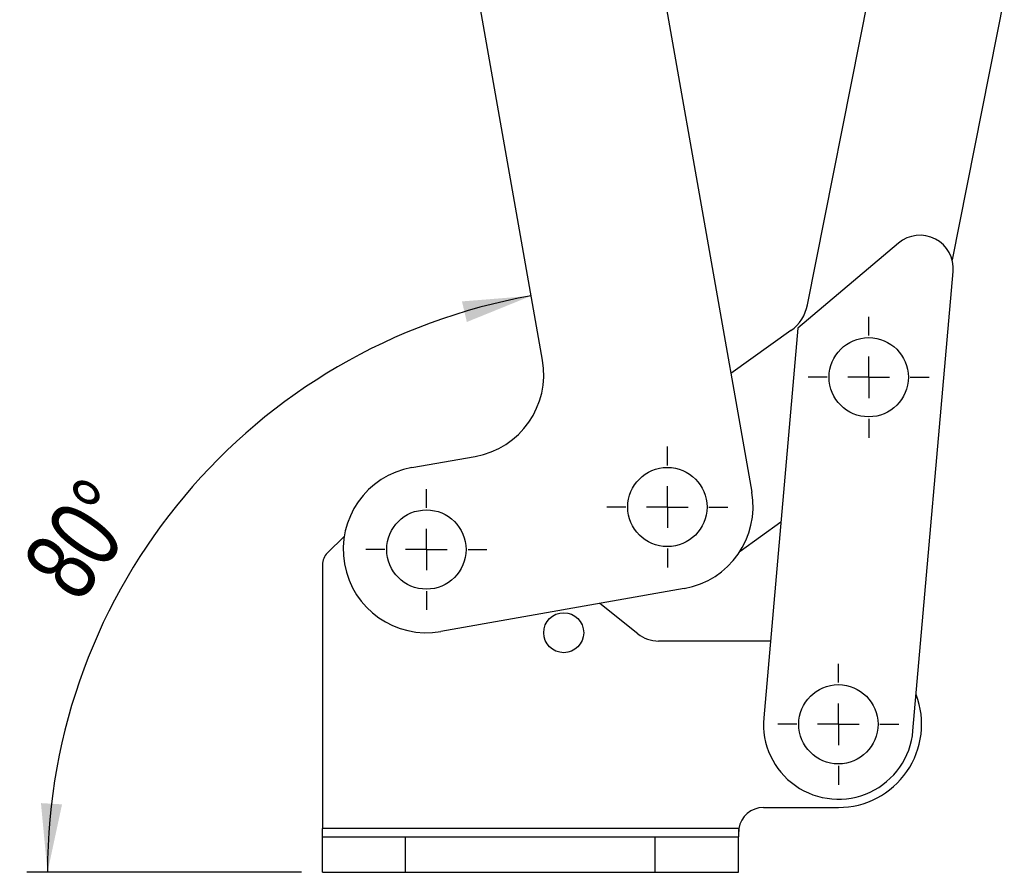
# Model space of a CAD drawing. Extents: x 46 to 629, y 29 to 396.
# Tile 2 of 12: x 254 to 325, y 29 to 91. Entities that reach past the tile are written whole.
import ezdxf

# ---------------------------------------------------------------- set-up
doc = ezdxf.new("R2010")
doc.units = 0
doc.header["$LTSCALE"] = 1.5
doc.layers.get('0').update_dxf_attribs({"linetype": 'CONTINUOUS'})
doc.styles.add('SLDTEXTSTYLE0', font='TXT', dxfattribs={"width": 0.75})
doc.dimstyles.new('SLDDIMSTYLE5', dxfattribs={"dimtxt": 5.25, "dimasz": 4.953, "dimexe": 0, "dimexo": 0.0625, "dimgap": 1.3125, "dimtad": 1, "dimdec": 4, "dimlfac": 2.5, "dimzin": 12, "dimtxsty": 'SLDTEXTSTYLE0', "dimsah": 1, "dimcen": 0.09, "dimazin": 3, "dimtfac": 1, "dimtofl": 0, "dimtmove": 0, "dimatfit": 3, "dimtolj": 1, "dimtzin": 12})

# ---------------------------------------------------------------- blocks, each defined once
blk = doc.blocks.new('_D_10')
at = {"color": 179, "linetype": 'CONTINUOUS'}
blk.add_line((274.61, 29.323), (254.792, 29.323), dxfattribs=at)
blk.add_arc((298.498, 29.323), 42.206, 100, 180, dxfattribs=at)
for points in [[(291.169, 70.887), (286.174, 70.485), (286.525, 69.002)], [(256.292, 29.323), (257.342, 34.223), (255.821, 34.312)]]:
    blk.add_solid(points, dxfattribs=at)
at = {"color": 179, "linetype": 'CONTINUOUS', "insert": (254.289, 51.658, 0.06), "char_height": 5.25, "attachment_point": 1, "rotation": 54.59006, "style": 'SLDTEXTSTYLE0'}
blk.add_mtext('80°', dxfattribs=at)
blk = doc.blocks.new('SW_CENTERMARKSYMBOL_8')
at = {"color": 0, "linetype": 'CONTINUOUS'}
for p, q in [((0, 3), (0, 4.3575)), ((0, 0), (0, 1.5)), ((-3, 0), (-4.3575, 0)), ((0, 0), (-1.5, 0)), ((0, 0), (0, -1.5)), ((0, 0), (1.5, 0)), ((3, 0), (4.3575, 0)), ((0, -3), (0, -4.3575))]:
    blk.add_line(p, q, dxfattribs=at)
blk = doc.blocks.new('SW_CENTERMARKSYMBOL_9')
at = {"color": 0, "linetype": 'CONTINUOUS'}
for p, q in [((0, 3), (0, 4.3575)), ((0, 0), (0, 1.5)), ((-3, 0), (-4.3575, 0)), ((0, 0), (-1.5, 0)), ((0, 0), (0, -1.5)), ((0, 0), (1.5, 0)), ((3, 0), (4.3575, 0)), ((0, -3), (0, -4.3575))]:
    blk.add_line(p, q, dxfattribs=at)
blk = doc.blocks.new('SW_CENTERMARKSYMBOL_10')
at = {"color": 0, "linetype": 'CONTINUOUS'}
for p, q in [((0, 3), (0, 4.3575)), ((0, 0), (0, 1.5)), ((-3, 0), (-4.3575, 0)), ((0, 0), (-1.5, 0)), ((0, 0), (0, -1.5)), ((0, 0), (1.5, 0)), ((3, 0), (4.3575, 0)), ((0, -3), (0, -4.3575))]:
    blk.add_line(p, q, dxfattribs=at)
blk = doc.blocks.new('SW_CENTERMARKSYMBOL_11')
at = {"color": 0, "linetype": 'CONTINUOUS'}
for p, q in [((0, 3), (0, 4.3575)), ((0, 0), (0, 1.5)), ((-3, 0), (-4.3575, 0)), ((0, 0), (-1.5, 0)), ((0, 0), (0, -1.5)), ((0, 0), (1.5, 0)), ((3, 0), (4.3575, 0)), ((0, -3), (0, -4.3575))]:
    blk.add_line(p, q, dxfattribs=at)

msp = doc.modelspace()

# ---------------------------------------------------------------- linework, layer by layer
at = {"color": 7, "linetype": 'CONTINUOUS'}
for p, q in [((298.472488, 105.481578), (307.068072, 56.733594)), ((291.984832, 66.259131), (285.473026, 103.18942)), ((311.088279, 70.244122), (315.854859, 94.30792)), ((325.271892, 92.442582), (321.514416, 73.473191)), ((317.646559, 74.688013), (310.387221, 68.554681)), ((318.689107, 39.526701), (321.586338, 72.645589)), ((309.891922, 68.387808), (305.560016, 65.286208)), ((310.387221, 68.554681), (307.930194, 40.467888)), ((282.568063, 58.506141), (287.117875, 59.308396)), ((306.228513, 52.481981), (309.165118, 54.584559)), ((277.682489, 53.527446), (276.472875, 52.35066)), ((276.10965, 51.490541), (276.10965, 32.472695)), ((302.201116, 49.782858), (284.651841, 46.688448)), ((298.846091, 46.525446), (296.122447, 48.711025)), ((308.413906, 45.997295), (300.34815, 45.997295)), ((307.909651, 33.997295), (313.309651, 33.997295)), ((276.10965, 31.872695), (276.10965, 32.472695)), ((306.130843, 32.472695), (276.10965, 32.472695)), ((306.130843, 32.472695), (306.109651, 32.011685)), ((306.130843, 32.472695), (306.109651, 32.011685)), ((306.130843, 32.472695), (306.109651, 32.384883)), ((306.109651, 32.384883), (306.109651, 31.872695)), ((276.10965, 29.322694), (276.10965, 31.872695)), ((276.10965, 31.872695), (282.109651, 31.872695)), ((282.109651, 29.322694), (282.109651, 31.872695)), ((282.109651, 31.872695), (300.10965, 31.872695)), ((300.10965, 29.322694), (300.10965, 31.872695)), ((300.10965, 31.872695), (306.109651, 31.872695)), ((306.109651, 29.322694), (306.109651, 31.872695)), ((276.10965, 29.322694), (282.109651, 29.322694)), ((282.109651, 29.322694), (300.10965, 29.322694)), ((300.10965, 29.322694), (306.109651, 29.322694))]:
    msp.add_line(p, q, dxfattribs=at)
for centre, radius in [((315.496925, 65.01845), 2.8575), ((300.981961, 55.660448), 2.8575), ((283.609952, 52.597294), 2.8575), ((293.50965, 46.597295), 1.44), ((313.30965, 39.997295), 2.8575)]:
    msp.add_circle(centre, radius, dxfattribs=at)
for centre, radius, start, end in [((319.195469, 72.854742), 2.4, 355.00050699, 130.19407477), ((308.145456, 70.82704), 3, 305.60226556, 348.79583065), ((286.075986, 65.217242), 6, 280, 10), ((283.609952, 52.597294), 6, 100, 280), ((301.159226, 55.691705), 6, 280, 10), ((277.30965, 51.490541), 1.2, 134.21184298, 180), ((300.34815, 48.397295), 2.4, 231.25480857, 270), ((313.30965, 39.997295), 6, 270, 20.84243977), ((313.30965, 39.997295), 5.4, 175.00050699, 355.00050699), ((307.90965, 32.197295), 1.8, 90, 171.19917881)]:
    msp.add_arc(centre, radius, start, end, dxfattribs=at)

# ---------------------------------------------------------------- block references
at = {"color": 179, "linetype": 'CONTINUOUS'}
for name, p in [('SW_CENTERMARKSYMBOL_9', (315.496925, 65.01845)), ('SW_CENTERMARKSYMBOL_10', (300.981961, 55.660448)), ('SW_CENTERMARKSYMBOL_11', (283.609952, 52.597294)), ('SW_CENTERMARKSYMBOL_8', (313.30965, 39.997295))]:
    msp.add_blockref(name, p, dxfattribs=at)

# ---------------------------------------------------------------- dimensions: what is measured, and where the dimension line sits
dim = msp.add_angular_dim_2l(base=(266.166418, 56.45188), line1=((276.10965, 29.322695), (306.10965, 29.322695)), line2=((282.764114, 118.552423), (291.984832, 66.259131)), dimstyle='SLDDIMSTYLE5', dxfattribs=at)
dim.commit()
dim.dimension.update_dxf_attribs({"geometry": '_D_10', "text_midpoint": (264.099073, 53.777528), "dimtype": 162})

doc.saveas('drawing.dxf')
